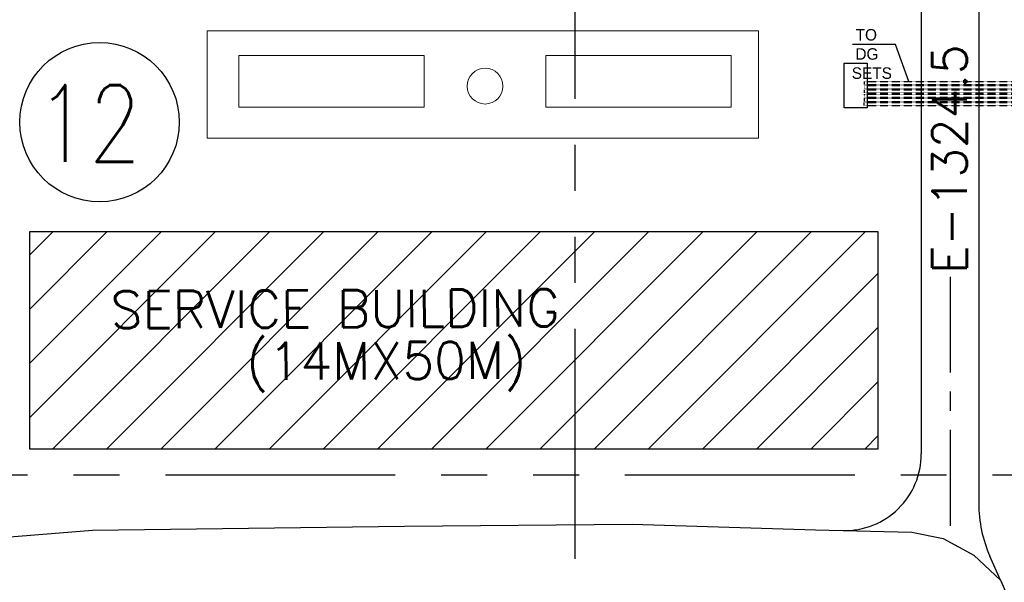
# Model space of a CAD drawing. Header units: inches. Extents: x -4968858 to -265257, y -220693 to 1871410.
# Tile 71 of 225: x -2042677 to -1978399, y 1137859 to 1174561. Entities that reach past the tile are written whole.
import ezdxf

# ---------------------------------------------------------------- set-up
doc = ezdxf.new("R2010")
doc.units = ezdxf.units.IN
doc.header["$MEASUREMENT"] = 0
for name, pattern in [('CENTER', [2, 1.25, -0.25, 0.25, -0.25]), ('CONTINOUS', [0]), ('HIDDEN', [0.375, 0.25, -0.125]), ('PHANTOM', [2.5, 1.25, -0.25, 0.25, -0.25, 0.25, -0.25])]:
    doc.linetypes.add(name, pattern=pattern)
for name, color, linetype in [('building', 7, 'Continuous'), ('ductbank', 100, 'Continuous'), ('Existing Units', 253, 'Continuous'), ('grid-20m', 53, 'Continuous'), ('road', 1, 'Continuous'), ('SWGR', 7, 'Continuous'), ('text', 7, 'Continuous')]:
    doc.layers.add(name, color=color, linetype=linetype)
doc.layers.add('P', color=250, linetype='Continuous', lineweight=100)
doc.styles.add('HTX11', font='O8111901')
doc.styles.add('ROMAND', font='romans.shx', dxfattribs={"height": 250})
doc.styles.add('ROMANS', font='romans.shx', dxfattribs={"width": 0.8})
doc.styles.add('RS', font='romans.shx')
doc.dimstyles.new('STANDARD1', dxfattribs={"dimtxt": 210, "dimasz": 250, "dimexe": 0, "dimexo": 100, "dimgap": 50, "dimtad": 0, "dimdec": 0, "dimzin": 0, "dimdsep": 46, "dimtxsty": 'ROMANS', "dimcen": 0, "dimclrd": 6, "dimclre": 6, "dimclrt": 7, "dimadec": 0, "dimazin": 0, "dimtfac": 1, "dimtdec": 0, "dimtofl": 0, "dimtmove": 0, "dimatfit": 3, "dimfxl": 0, "dimtolj": 1, "dimtzin": 0, "dimarcsym": 0})

# ---------------------------------------------------------------- blocks, each defined once
blk = doc.blocks.new('A$C412216A9')
at = {"layer": 'Existing Units'}
for p, q in [((22000, 296293), (24051, 295872)), ((24051, 295872), (26053, 294791)), ((26053, 294791), (27798, 293148))]:
    blk.add_line(p, q, dxfattribs=at)
for points in [[(-82628, 335247, 0), (-82127, 321730, 0), (-81619, 299842, 0), (-82122, 290180, 0), (-82410, 279665, 0), (-79162, 273985, 0), (-76027, 271221, 0), (-73438, 270026, 0), (-65878, 268681, 0), (-56182, 268742, 0), (-54287, 268541, 0), (-52254, 269535, 0), (-49785, 271283, 0), (-48886, 272674, 0), (-47054, 275680, 0), (-46273, 287749, 0), (-44354, 291959, 0), (-41271, 294809, 0), (-36869, 295978, 0), (-31473, 296411, 0), (-11120, 296678, 0), (3756, 296815, 0), (15716, 296428, 0), (22000, 296293, 0)], [(27798, 293148, 0), (30014, 288139, 0), (31000, 279177, 0), (31415, 267680, 0), (31393, 261809, 0), (31555, 248904, 0), (31998, 235639, 0), (31862, 205775, 0), (32783, 197304, 0), (35175, 186705, 0), (37784, 176334, 0), (40063, 170029, 0), (41172, 164673, 0), (43727, 163686, 0), (47380, 164944, 0), (47520, 169007, 0), (47713, 203343, 0), (47587, 228938, 0), (47405, 248582, 0), (47502, 257421, 0)]]:
    blk.add_polyline3d(points, dxfattribs=at)
blk = doc.blocks.new('CABLE TRENCH')
at = {"layer": 'ductbank', "linetype": 'HIDDEN'}
for p, q in [((1060480, 213208), (1071065, 213208)), ((1060480, 213208), (1060480, 213008)), ((1060480, 213008), (1071065, 213008)), ((1060480, 212933), (1071065, 212933)), ((1060480, 212933), (1060480, 212733)), ((1060480, 212733), (1071065, 212733)), ((1060480, 212658), (1071065, 212658)), ((1060480, 212658), (1060480, 212458)), ((1060480, 212458), (1071065, 212458)), ((1060480, 212383), (1071065, 212383)), ((1060480, 212383), (1060480, 212183)), ((1060480, 212183), (1071065, 212183)), ((1060480, 212108), (1071065, 212108)), ((1060480, 212108), (1060480, 211908)), ((1060480, 211908), (1071065, 211908)), ((1060480, 211833), (1071065, 211833)), ((1060480, 211633), (1060480, 211833)), ((1060480, 211633), (1071065, 211633))]:
    blk.add_line(p, q, dxfattribs=at)
at = {"layer": 'ductbank'}
blk.add_lwpolyline([(1059187, 211489), (1059187, 214389), (1060687, 214389), (1060687, 211489)], close=True, dxfattribs=at)
at = {"layer": 'SWGR', "color": 7, "insert": (1059679, 216624), "char_height": 750, "width": 2448.29, "attachment_point": 1, "style": 'HTX11'}
blk.add_mtext('{\\W0.909267; }TO \\P{\\W0.856635; }DG \\PSETS ', dxfattribs=at)
blk.add_leader([(1063406, 213208), (1062545, 215615), (1059726, 215615)], dimstyle='STANDARD1', override={"dimscale": 1, "dimtad": 0})

msp = doc.modelspace()

# ---------------------------------------------------------------- hatches: boundary and pattern name
at = {"layer": 'building', "ltscale": 0.15}
h = msp.add_hatch(dxfattribs=at)
h.set_pattern_fill('ANSI31', color=8, scale=20000, style=0)
h.set_pattern_definition([(45, (-3306442, 944843.6), (-1767.767, 1767.767), [])])
h.paths.add_polyline_path([(-2042011.8, 1160741), (-2042011.8, 1146553), (-1986652, 1146553), (-1986652, 1160741)])
h.paths.add_polyline_path([(-2028341.5, 1149326.8), (-2007083.8, 1149422.5), (-2007108.8, 1154967.9), (-2028366.4, 1154872.2)], flags=24)
h.paths.add_polyline_path([(-2036996.7, 1153815.8), (-2003319.5, 1153967.4), (-2003335.9, 1157606.6), (-2037013.1, 1157455)], flags=24)

# ---------------------------------------------------------------- linework, layer by layer
at = {"color": 6, "linetype": 'CENTER', "ltscale": 5000}
msp.add_line((-1981942.1, 1157796.2), (-1981942.1, 1140472.9), dxfattribs=at)
at = {"linetype": 'CONTINOUS', "lineweight": 15}
for points in [[(-2030442.1, 1173843.6), (-1994442.1, 1173843.6), (-1994442.1, 1166843.6), (-2030442.1, 1166843.6)], [(-2028363, 1172218.2), (-2016275.3, 1172218.2), (-2016275.3, 1168853.5), (-2028363, 1168853.5)], [(-1996231.2, 1172218.2), (-2008318.8, 1172218.2), (-2008318.8, 1168853.5), (-1996231.2, 1168853.5)]]:
    msp.add_lwpolyline(points, close=True, dxfattribs=at)
at = {"lineweight": 25, "ltscale": 0.03}
msp.add_circle((-2037461.2, 1167875.8), 5201.5, dxfattribs=at)
at = {"linetype": 'CONTINOUS', "lineweight": 15}
msp.add_circle((-2012297.1, 1170230), 1169.8, dxfattribs=at)
at = {"layer": 'building', "color": 8, "ltscale": 0.15}
msp.add_lwpolyline([(-2042011.8, 1160741), (-1986652, 1160741), (-1986652, 1146553), (-2042011.8, 1146553)], close=True, dxfattribs=at)
at = {"layer": 'grid-20m', "linetype": 'PHANTOM', "ltscale": 12000}
for p, q in [((-2006442.1, 1754389.9), (-2006442.1, 635870.7)), ((-488163.4, 1144843.6), (-2426613.7, 1144843.6))]:
    msp.add_line(p, q, dxfattribs=at)
at = {"layer": 'P', "color": 142, "linetype": 'Continuous', "lineweight": 30}
for p, q in [((-1980067.1, 1219543.6), (-1980067.1, 1143004.3)), ((-1983817.1, 1182243.6), (-1983817.1, 1146231.8)), ((-1978644.1, 1137991.6), (-1979340.4, 1139565.4))]:
    msp.add_line(p, q, dxfattribs=at)
for centre, radius, start, end in [((-1988817.1, 1146231.8), 5000, 268.767874, 0), ((-1971567.1, 1143004.3), 8500, 180, 203.864775)]:
    msp.add_arc(centre, radius, start, end, dxfattribs=at)

# ---------------------------------------------------------------- block references
at = {"linetype": 'CONTINOUS', "lineweight": 15}
msp.add_blockref('A$C412216A9', (-2006442.1, 844843.6), dxfattribs=at)
at = {"layer": 'road', "lineweight": 30}
msp.add_blockref('CABLE TRENCH', (-3048036.9, 957327.8), dxfattribs=at)

# ---------------------------------------------------------------- texts
at = {"lineweight": 25, "ltscale": 0.03, "style": 'ROMAND', "width": 0.8}
msp.add_text('12', height=5000, dxfattribs=at).set_placement((-2041602, 1165296.8))
at = {"layer": 'text', "color": 7, "ltscale": 0.15, "style": 'RS'}
msp.add_text('E-1324.5', height=2250, rotation=90, dxfattribs=at).set_placement((-1980849, 1157993.4))
at = {"layer": 'text', "color": 8, "ltscale": 0.15, "style": 'RS'}
for s, height, p in [('SERVICE BUILDING', 2426.167, (-2036739.5, 1154423.5, 1049322)), ('(14MX50M)', 2426.17, (-2027887.2, 1151061.8, 1049322))]:
    msp.add_text(s, height=height, rotation=0.257938, dxfattribs=at).set_placement(p)

doc.saveas('drawing.dxf')
